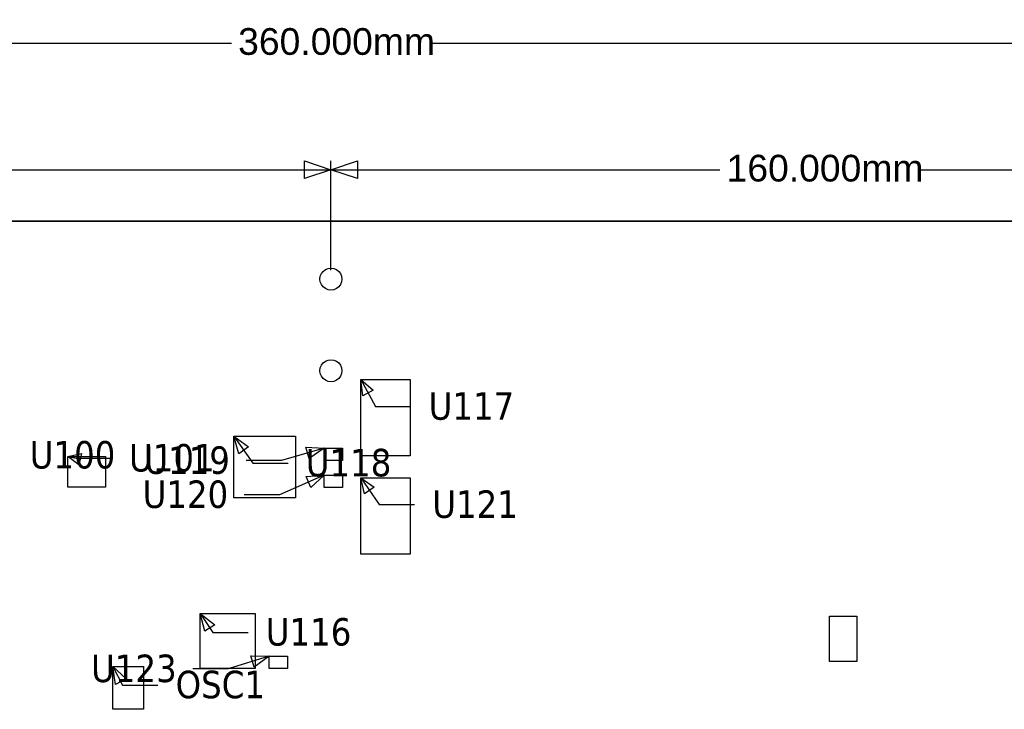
# Model space of a CAD drawing. Extents: x -270 to 272, y -152 to 146.
# Tile 44 of 256: x -63 to 99, y -9 to 104. Entities that reach past the tile are written whole.
import ezdxf

# ---------------------------------------------------------------- set-up
doc = ezdxf.new("R2010")
doc.units = 0
doc.layers.get('0').update_dxf_attribs({"linetype": 'CONTINUOUS'})
doc.styles.add('ARIAL', font='Arial')
doc.styles.add('TAHOMA', font='Tahoma')

msp = doc.modelspace()

# ---------------------------------------------------------------- linework, layer by layer
at = {"color": 250}
for p, q in [((-191.52, 100.25), (-27.81, 100.25)), ((4.77, 100.25), (168.48, 100.25)), ((-11.52, 63.07), (-11.52, 80.97)), ((-11.52, 63.07), (-11.52, 80.97)), ((-67.73, 79.52), (-11.52, 79.52)), ((-11.52, 79.52), (52.19, 79.52)), ((84.77, 79.52), (148.48, 79.52)), ((162.03, 71.13), (-257.06, 71.13))]:
    msp.add_line(p, q, dxfattribs=at)
for p, q in [((-185.12, 71.13), (163.48, 71.13)), ((-13.08, 62.53), (-12.79, 62.9)), ((-12.79, 62.9), (-12.42, 63.18)), ((-12.42, 63.18), (-11.98, 63.36)), ((-11.98, 63.36), (-11.52, 63.43)), ((-11.52, 63.43), (-11.05, 63.36)), ((-11.05, 63.36), (-10.62, 63.18)), ((-10.62, 63.18), (-10.25, 62.9)), ((-10.25, 62.9), (-9.96, 62.53)), ((-13.32, 61.63), (-13.26, 62.09)), ((-13.26, 61.16), (-13.32, 61.63)), ((-13.26, 62.09), (-13.08, 62.53)), ((-9.96, 62.53), (-9.78, 62.09)), ((-9.78, 62.09), (-9.72, 61.63)), ((-9.72, 61.63), (-9.78, 61.16)), ((-13.08, 60.73), (-13.26, 61.16)), ((-12.79, 60.35), (-13.08, 60.73)), ((-12.42, 60.07), (-12.79, 60.35)), ((-11.98, 59.89), (-12.42, 60.07)), ((-11.52, 59.83), (-11.98, 59.89)), ((-11.05, 59.89), (-11.52, 59.83)), ((-10.62, 60.07), (-11.05, 59.89)), ((-10.25, 60.35), (-10.62, 60.07)), ((-9.96, 60.73), (-10.25, 60.35)), ((-9.78, 61.16), (-9.96, 60.73)), ((-11.98, 48.36), (-11.52, 48.43)), ((-11.52, 48.43), (-11.05, 48.36)), ((-13.32, 46.63), (-13.26, 47.09)), ((-13.26, 47.09), (-13.08, 47.53)), ((-13.08, 47.53), (-12.79, 47.9)), ((-12.79, 47.9), (-12.42, 48.18)), ((-12.42, 48.18), (-11.98, 48.36)), ((-11.05, 48.36), (-10.62, 48.18)), ((-10.62, 48.18), (-10.25, 47.9)), ((-10.25, 47.9), (-9.96, 47.53)), ((-9.96, 47.53), (-9.78, 47.09)), ((-9.78, 47.09), (-9.72, 46.63)), ((-13.26, 46.16), (-13.32, 46.63)), ((-13.08, 45.73), (-13.26, 46.16)), ((-12.79, 45.35), (-13.08, 45.73)), ((-12.42, 45.07), (-12.79, 45.35)), ((-10.25, 45.35), (-10.62, 45.07)), ((-9.96, 45.73), (-10.25, 45.35)), ((-9.78, 46.16), (-9.96, 45.73)), ((-9.72, 46.63), (-9.78, 46.16)), ((-6.64, 32.7), (-6.64, 45.2)), ((-6.64, 45.2), (1.46, 45.2)), ((-6.64, 45.2), (-4.2, 40.78)), ((1.46, 45.2), (1.46, 32.7)), ((-11.98, 44.89), (-12.42, 45.07)), ((-11.52, 44.83), (-11.98, 44.89)), ((-11.05, 44.89), (-11.52, 44.83)), ((-10.62, 45.07), (-11.05, 44.89)), ((-4.2, 40.78), (1.59, 40.78)), ((-27.44, 35.95), (-17.34, 35.95)), ((-27.44, 25.85), (-27.44, 35.95)), ((-27.44, 35.95), (-24.33, 31.51)), ((-17.34, 35.95), (-17.34, 25.85)), ((-12.64, 33.97), (-19.63, 31.92)), ((-12.64, 33.97), (-9.64, 33.97)), ((-12.64, 31.97), (-12.64, 33.97)), ((-9.64, 33.97), (-9.64, 31.97)), ((-54.62, 32.6), (-48.42, 32.6)), ((-54.62, 27.6), (-54.62, 32.6)), ((-54.62, 32.6), (-53.27, 32.31)), ((-53.27, 32.31), (-47.48, 32.31)), ((-48.42, 32.6), (-48.42, 27.6)), ((1.46, 32.7), (-6.64, 32.7)), ((-19.63, 31.92), (-25.43, 31.92)), ((-24.33, 31.51), (-18.54, 31.51)), ((-9.64, 31.97), (-12.64, 31.97)), ((-12.64, 29.55), (-19.92, 26.34)), ((-12.64, 29.55), (-9.64, 29.55)), ((-12.64, 27.55), (-12.64, 29.55)), ((-9.64, 29.55), (-9.64, 27.55)), ((-6.64, 16.6), (-6.64, 29.1)), ((-6.64, 29.1), (1.46, 29.1)), ((-6.64, 29.1), (-3.6, 24.72)), ((1.46, 29.1), (1.46, 16.6)), ((-48.42, 27.6), (-54.62, 27.6)), ((-9.64, 27.55), (-12.64, 27.55)), ((-17.34, 25.85), (-27.44, 25.85)), ((-19.92, 26.34), (-25.71, 26.34)), ((-3.6, 24.72), (2.19, 24.72)), ((1.46, 16.6), (-6.64, 16.6)), ((-32.94, 6.9), (-23.94, 6.9)), ((-32.94, -2.1), (-32.94, 6.9)), ((-32.94, 6.9), (-30.88, 3.82)), ((-23.94, 6.9), (-23.94, -2.1)), ((70.13, 6.45), (74.63, 6.45)), ((70.13, -0.95), (70.13, 6.45)), ((74.63, 6.45), (74.63, -0.95)), ((-30.88, 3.82), (-25.09, 3.82)), ((-21.64, -0.1), (-28.35, -2.16)), ((-21.64, -0.1), (-18.64, -0.1)), ((-21.64, -2.1), (-21.64, -0.1)), ((-18.64, -0.1), (-18.64, -2.1)), ((74.63, -0.95), (70.13, -0.95)), ((-47.24, -1.77), (-42.24, -1.77)), ((-47.24, -8.77), (-47.24, -1.77)), ((-47.24, -1.77), (-45.65, -4.8)), ((-42.24, -1.77), (-42.24, -8.77)), ((-28.35, -2.16), (-34.14, -2.16)), ((-23.94, -2.1), (-32.94, -2.1)), ((-18.64, -2.1), (-21.64, -2.1)), ((-45.65, -4.8), (-39.86, -4.8)), ((-42.24, -8.77), (-47.24, -8.77))]:
    msp.add_line(p, q)

# ---------------------------------------------------------------- texts
at = {"color": 250, "char_height": 4.371, "attachment_point": 7, "style": 'ARIAL'}
for s, insert in [('360.000mm', (-26.72, 98.27)), ('160.000mm', (53.28, 77.54))]:
    msp.add_mtext(s, dxfattribs=dict(at, insert=insert))
at = {"char_height": 4.498, "attachment_point": 7, "style": 'TAHOMA'}
for s, insert in [('U117', (4.48, 38.53)), ('U100', (-60.85, 30.55)), ('U101', (-44.59, 30.06)), ('U119', (-42.08, 29.67)), ('U118', (-15.64, 29.26)), ('U120', (-42.36, 24.09)), ('U121', (5.08, 22.47)), ('U116', (-22.19, 1.57)), ('U123', (-50.8, -4.41)), ('OSC1', (-36.96, -7.05))]:
    msp.add_mtext(s, dxfattribs=dict(at, insert=insert))

# ---------------------------------------------------------------- meshes
at = {"color": 250}
mesh = msp.add_polyface(dxfattribs=at)
corners = [(-11.52, 79.52), (-15.86, 78.08), (-15.86, 80.97)]
mesh.append_faces([[corners[k] for k in face] for face in [(0, 1, 2)]], dxfattribs={"color": 250})
mesh = msp.add_polyface(dxfattribs=at)
corners = [(-7.17, 78.08), (-11.52, 79.52), (-7.17, 80.97)]
mesh.append_faces([[corners[k] for k in face] for face in [(0, 1, 2)]], dxfattribs={"color": 250})
mesh = msp.add_polyface()
corners = [(-4.59, 43.47), (-6.28, 42.54), (-6.64, 45.2)]
mesh.append_faces([[corners[k] for k in face] for face in [(0, 1, 2)]])
mesh = msp.add_polyface()
corners = [(-25.01, 34.16), (-26.59, 33.05), (-27.44, 35.95)]
mesh.append_faces([[corners[k] for k in face] for face in [(0, 1, 2)]])
mesh = msp.add_polyface()
corners = [(-12.64, 33.97), (-15.08, 32.25), (-15.63, 34.1)]
mesh.append_faces([[corners[k] for k in face] for face in [(0, 1, 2)]])
mesh = msp.add_polyface()
corners = [(-52.4, 33.11), (-52.81, 31.22), (-54.62, 32.6)]
mesh.append_faces([[corners[k] for k in face] for face in [(0, 1, 2)]])
mesh = msp.add_polyface()
corners = [(-12.64, 29.55), (-14.8, 27.54), (-15.58, 29.31)]
mesh.append_faces([[corners[k] for k in face] for face in [(0, 1, 2)]])
mesh = msp.add_polyface()
corners = [(-4.42, 27.59), (-6.01, 26.49), (-6.64, 29.1)]
mesh.append_faces([[corners[k] for k in face] for face in [(0, 1, 2)]])
mesh = msp.add_polyface()
corners = [(-30.55, 5.06), (-32.16, 3.99), (-32.94, 6.9)]
mesh.append_faces([[corners[k] for k in face] for face in [(0, 1, 2)]])
mesh = msp.add_polyface()
corners = [(-21.64, -0.1), (-24.08, -1.86), (-24.65, -0.01)]
mesh.append_faces([[corners[k] for k in face] for face in [(0, 1, 2)]])
mesh = msp.add_polyface()
corners = [(-45.08, -3.81), (-46.79, -4.71), (-47.24, -1.77)]
mesh.append_faces([[corners[k] for k in face] for face in [(0, 1, 2)]])

doc.saveas('drawing.dxf')
